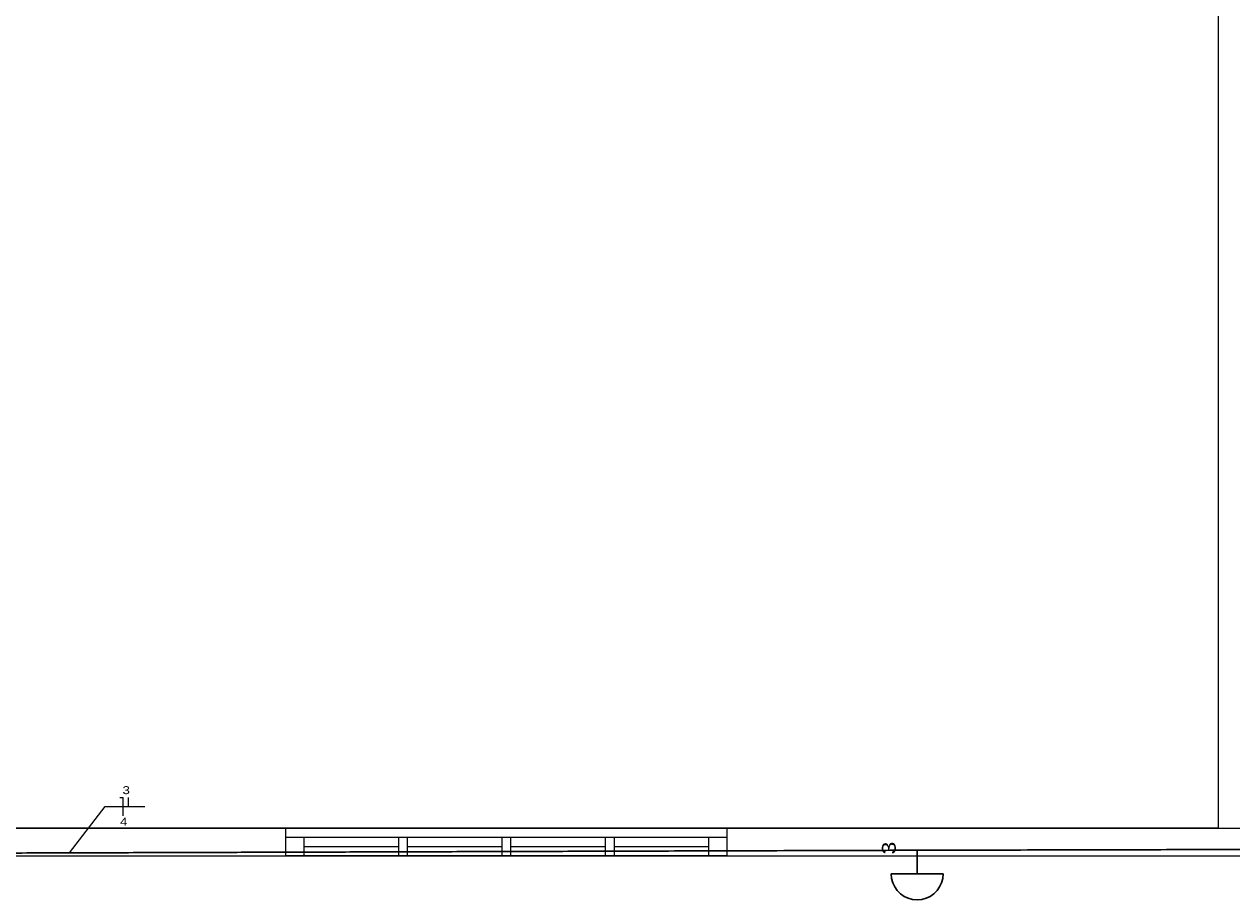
# Model space of a CAD drawing. Header units: millimetres. Extents: x 10050 to 25386, y -10594 to -3144.
# Tile 20 of 29: x 15772 to 17086, y -6963 to -6011. Entities that reach past the tile are written whole.
import ezdxf

# ---------------------------------------------------------------- set-up
doc = ezdxf.new("R2010")
doc.units = ezdxf.units.MM
for name, color, linetype, lineweight in [('DI-Pontilhado', 7, 'Continuous', 20), ('EL-Condutos', 4, 'Continuous', 30), ('EL-Fios', 9, 'Continuous', 20), ('EL-Textos fios', 7, 'Continuous', 20), ('P-SIMBOL', 3, 'Continuous', 30), ('Textos', 7, 'Continuous', 5)]:
    doc.layers.add(name, color=color, linetype=linetype, lineweight=lineweight)
doc.layers.add('Janelas ARCHICAD', color=7, linetype='Continuous')
doc.layers.add('Linha _ Trama.2D', color=7, linetype='Continuous')
doc.styles.add('ARIAL', font='arial.ttf', dxfattribs={"width": 1.2})

msp = doc.modelspace()

# ---------------------------------------------------------------- linework, layer by layer
at = {"layer": 'DI-Pontilhado'}
for p, q in [((16536.95, -6885.3), (16056.95, -6885.3)), ((16056.95, -6895.3), (16056.95, -6885.3)), ((16076.95, -6895.3), (16056.95, -6895.3)), ((16056.95, -6915.3), (16056.95, -6895.3)), ((16076.95, -6915.3), (16076.95, -6895.3)), ((16179.45, -6895.3), (16076.95, -6895.3)), ((16189.45, -6895.3), (16179.45, -6895.3)), ((16189.45, -6895.3), (16179.45, -6895.3)), ((16179.45, -6895.3), (16179.45, -6915.3)), ((16189.45, -6915.3), (16189.45, -6895.3)), ((16291.95, -6895.3), (16189.45, -6895.3)), ((16301.95, -6895.3), (16291.95, -6895.3)), ((16301.95, -6895.3), (16291.95, -6895.3)), ((16291.95, -6895.3), (16291.95, -6915.3)), ((16301.95, -6915.3), (16301.95, -6895.3)), ((16404.45, -6895.3), (16301.95, -6895.3)), ((16414.45, -6895.3), (16404.45, -6895.3)), ((16414.45, -6895.3), (16404.45, -6895.3)), ((16404.45, -6895.3), (16404.45, -6915.3)), ((16414.45, -6915.3), (16414.45, -6895.3)), ((16516.95, -6895.3), (16414.45, -6895.3)), ((16536.95, -6895.3), (16516.95, -6895.3)), ((16516.95, -6895.3), (16516.95, -6915.3)), ((16536.95, -6895.3), (16536.95, -6885.3)), ((16536.95, -6895.3), (16536.95, -6885.3)), ((16536.95, -6915.3), (16536.95, -6895.3)), ((16179.45, -6905.3), (16076.95, -6905.3)), ((16291.95, -6905.3), (16189.45, -6905.3)), ((16404.45, -6905.3), (16301.95, -6905.3)), ((16516.95, -6905.3), (16414.45, -6905.3)), ((14131.06, -6915.3), (17651.06, -6915.3)), ((16179.45, -6915.3), (16189.45, -6915.3)), ((16179.45, -6915.3), (16189.45, -6915.3)), ((16189.45, -6915.3), (16291.95, -6915.3)), ((16291.95, -6915.3), (16301.95, -6915.3)), ((16291.95, -6915.3), (16301.95, -6915.3)), ((16301.95, -6915.3), (16404.45, -6915.3)), ((16404.45, -6915.3), (16414.45, -6915.3)), ((16404.45, -6915.3), (16414.45, -6915.3)), ((16414.45, -6915.3), (16516.95, -6915.3))]:
    msp.add_line(p, q, dxfattribs=at)
msp.add_lwpolyline([(14161.06, -6885.3), (17621.06, -6885.3), (18531.06, -6885.3), (18531.06, -4935.3), (21536.94, -4935.3), (21536.94, -3598.89), (17621.06, -3598.89), (14161.06, -3598.89)], close=True, dxfattribs=at)
for points in [[(17071.06, -5655.3), (17071.06, -6885.3)], [(16056.95, -6885.3), (15671.06, -6885.3)], [(17071.06, -6885.3), (16536.95, -6885.3)]]:
    msp.add_lwpolyline(points, dxfattribs=at)
at = {"layer": 'EL-Condutos', "linetype": 'Continuous'}
for points in [[(16743.78, -6909.16), (16676.43, -6909.37), (16613.41, -6909.56), (16554.42, -6909.75), (16499.14, -6909.92), (16447.26, -6910.08), (16398.48, -6910.23), (16352.48, -6910.37), (16308.96, -6910.5), (16267.6, -6910.63), (16228.1, -6910.75), (16190.14, -6910.87), (16153.43, -6910.98), (16117.64, -6911.09), (16082.47, -6911.2), (16047.61, -6911.31), (16012.75, -6911.42), (15977.58, -6911.53), (15941.79, -6911.64), (15905.07, -6911.75), (15867.12, -6911.87), (15827.62, -6911.99), (15786.26, -6912.12), (15742.74, -6912.25), (15696.74, -6912.39), (15647.95, -6912.54), (15596.08, -6912.7), (15540.79, -6912.88), (15481.8, -6913.06), (15418.78, -6913.25), (15351.44, -6913.46)], [(18107.13, -6905.95), (18041.18, -6906.11), (17979.48, -6906.25), (17921.71, -6906.39), (17867.58, -6906.52), (17816.79, -6906.64), (17769.02, -6906.75), (17723.98, -6906.85), (17681.36, -6906.96), (17640.86, -6907.05), (17602.18, -6907.14), (17565.02, -6907.23), (17529.07, -6907.31), (17494.03, -6907.4), (17459.59, -6907.48), (17425.45, -6907.56), (17391.32, -6907.64), (17356.88, -6907.72), (17321.84, -6907.8), (17285.89, -6907.89), (17248.72, -6907.97), (17210.04, -6908.06), (17169.55, -6908.16), (17126.93, -6908.26), (17081.89, -6908.37), (17034.12, -6908.48), (16983.32, -6908.6), (16929.19, -6908.72), (16871.43, -6908.86), (16809.73, -6909.01), (16743.78, -6909.16)]]:
    msp.add_spline(points, degree=3, dxfattribs=at)
at = {"layer": 'EL-Fios'}
for p, q in [((15876.65, -6851.73), (15879.98, -6851.73)), ((15879.98, -6871.73), (15879.98, -6851.73)), ((15885.95, -6861.73), (15885.95, -6851.73))]:
    msp.add_line(p, q, dxfattribs=at)
at = {"layer": 'EL-Textos fios'}
for p, q in [((15821.78, -6912.01), (15860.7, -6861.73)), ((15860.7, -6861.73), (15903.63, -6861.73))]:
    msp.add_line(p, q, dxfattribs=at)
at = {"layer": 'Janelas ARCHICAD', "color": 30, "linetype": 'Continuous', "lineweight": 0}
for p, q in [((16056.95, -6915.3), (16056.95, -6895.3)), ((16536.95, -6915.3), (16536.95, -6895.3)), ((16536.95, -6915.3), (16056.95, -6915.3)), ((16056.95, -6915.3), (16076.95, -6915.3)), ((16076.95, -6915.3), (16179.45, -6915.3)), ((16516.95, -6915.3), (16536.95, -6915.3))]:
    msp.add_line(p, q, dxfattribs=at)
at = {"layer": 'Linha _ Trama.2D', "color": 97, "linetype": 'Continuous', "lineweight": 0}
for p, q in [((16056.95, -6895.3), (16056.95, -6885.3)), ((16056.95, -6915.3), (16056.95, -6895.3)), ((16536.95, -6915.3), (16536.95, -6895.3))]:
    msp.add_line(p, q, dxfattribs=at)
for points in [[(14669.01, -6915.3), (16056.95, -6915.3)], [(16536.95, -6915.3), (17586.83, -6915.3)]]:
    msp.add_lwpolyline(points, dxfattribs=at)
at = {"layer": 'P-SIMBOL'}
for p, q in [((16743.78, -6934.86), (16743.78, -6909.16)), ((16772.03, -6934.86), (16715.53, -6934.86))]:
    msp.add_line(p, q, dxfattribs=at)
msp.add_lwpolyline([(16715.53, -6934.86), (16715.96, -6939.77), (16717.23, -6944.52), (16719.31, -6948.98), (16722.14, -6953.02), (16725.62, -6956.5), (16729.65, -6959.32), (16734.12, -6961.41), (16738.87, -6962.68), (16743.78, -6963.11), (16748.68, -6962.68), (16753.44, -6961.41), (16757.9, -6959.32), (16761.94, -6956.5), (16765.42, -6953.02), (16768.24, -6948.98), (16770.33, -6944.52), (16771.6, -6939.77), (16772.03, -6934.86)], dxfattribs=at)

# ---------------------------------------------------------------- texts
at = {"layer": 'EL-Textos fios', "char_height": 8.67, "width": 10.4, "attachment_point": 8, "line_spacing_factor": 0.798, "style": 'ARIAL'}
for s, insert in [('3', (15883.46, -6848.27)), ('4', (15880.79, -6882.32))]:
    msp.add_mtext(s, dxfattribs=dict(at, insert=insert))
at = {"layer": 'Textos', "insert": (16720.7, -6906.83), "char_height": 15, "width": 23.3584, "attachment_point": 8, "rotation": 90.00021, "line_spacing_factor": 0.6, "style": 'ARIAL'}
msp.add_mtext('3', dxfattribs=at)

doc.saveas('drawing.dxf')
